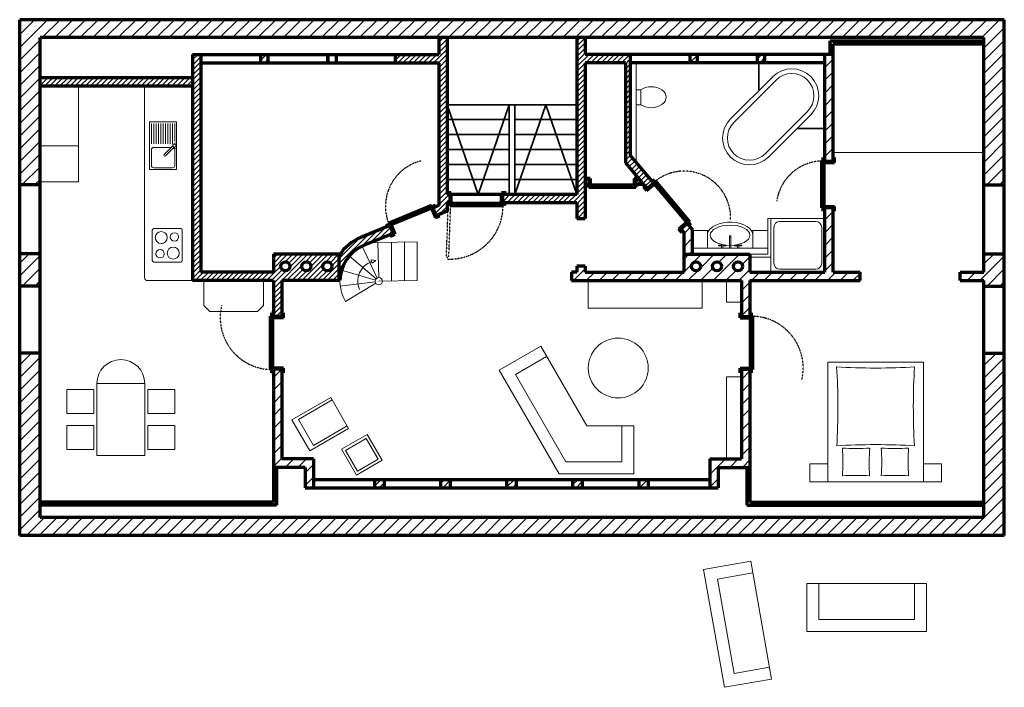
# Model space of a CAD drawing. Header units: millimetres. Extents: x 3600 to 20050, y -4335 to 6820.
import ezdxf

# ---------------------------------------------------------------- set-up
doc = ezdxf.new("R2010")
doc.units = ezdxf.units.MM
doc.header["$LTSCALE"] = 5
doc.linetypes.add('AUSGEZOGEN', pattern=[0])
doc.linetypes.add('DASHDOT', pattern=[1, 0.5, -0.25, 0, -0.25])
doc.layers.add('FUNDAMENTPLAN', color=2, linetype='Continuous', true_color=0xffff00)
doc.layers.add('KELLERGESCHOSS', color=6, linetype='Continuous', true_color=0xff00ff)
pattern_1 = [(45, (0, 0), (-106.066, 106.066), [])]
pattern_2 = [(45, (0, 0), (-53.033, 53.033), [])]
pattern_3 = [(45, (0, 0), (-42.4264, 42.4264), [])]

msp = doc.modelspace()

# ---------------------------------------------------------------- hatches: boundary and pattern name
at = {"layer": 'FUNDAMENTPLAN', "linetype": 'AUSGEZOGEN', "lineweight": 18, "true_color": 0x808000}
h = msp.add_hatch(dxfattribs=at)
h.set_pattern_fill('MegaCAD_TYP1', color=56, scale=50, style=0)
h.set_pattern_definition(pattern_1)
h.paths.add_polyline_path([(3940, 4060), (3940, 6520), (10600, 6520), (13050, 6520), (19710, 6520), (19710, 4060), (20050, 4060), (20050, 6820), (3600, 6820), (3600, 4060)], flags=0)
h = msp.add_hatch(dxfattribs=at)
h.set_pattern_fill('MegaCAD_TYP1', color=56, scale=20, style=0)
h.set_pattern_definition(pattern_3)
h.paths.add_polyline_path([(10502, 3674), (10555, 3544), (10610, 3567), (10740, 3620), (10740, 3760), (10790, 3760), (10790, 3900), (10740, 3900), (10740, 6520), (10600, 6520), (10600, 6240), (9876, 6240), (9876, 6100), (10600, 6100), (10600, 3714)], flags=0)
h = msp.add_hatch(dxfattribs=at)
h.set_pattern_fill('MegaCAD_TYP1', color=56, scale=20, style=0)
h.set_pattern_definition(pattern_3)
h.paths.add_polyline_path([(12910, 3500), (13050, 3500), (13050, 6100), (13720, 6100), (13720, 4428), (14080, 3999), (14187, 4089), (13800, 4550), (13800, 6240), (13050, 6240), (13050, 6520), (12910, 6520), (12910, 3900), (11875, 3900), (11775, 3900), (11670, 3900), (11670, 3760), (12910, 3760)], flags=0)
h = msp.add_hatch(dxfattribs=at)
h.set_pattern_fill('MegaCAD_TYP1', color=56, scale=25, style=0)
h.set_pattern_definition(pattern_2)
h.paths.add_polyline_path([(17140, 6240), (17190, 6240), (17190, 6415), (19710, 6415), (19710, 6465), (17140, 6465)], flags=0)
h = msp.add_hatch(dxfattribs=at)
h.set_pattern_fill('MegaCAD_TYP1', color=56, scale=20, style=0)
h.set_pattern_definition(pattern_3)
h.paths.add_polyline_path([(7840, 2460), (7840, 1860), (7980, 1860), (7980, 2460), (8940, 2460), (8940, 2900), (7840, 2900), (7840, 2600), (6626, 2600), (6626, 6240), (6486, 6240), (6486, 2460)], flags=0)
h.paths.add_polyline_path([(8115, 2700, -1), (7965, 2700, -1)], flags=0)
h.paths.add_polyline_path([(8465, 2700, -1), (8315, 2700, -1)], flags=0)
h.paths.add_polyline_path([(8815, 2700, -1), (8665, 2700, -1)], flags=0)
h = msp.add_hatch(dxfattribs=at)
h.set_pattern_fill('MegaCAD_TYP1', color=56, scale=25, style=0)
h.set_pattern_definition(pattern_2)
h.paths.add_polyline_path([(7750, 6100), (7750, 6240), (7626, 6240), (7626, 6100)], flags=0)
h = msp.add_hatch(dxfattribs=at)
h.set_pattern_fill('MegaCAD_TYP1', color=56, scale=50, style=0)
h.set_pattern_definition(pattern_1)
h.paths.add_polyline_path([(8750, 6240), (8750, 6100), (8890, 6100), (8890, 6240)], flags=0)
h = msp.add_hatch(dxfattribs=at)
h.set_pattern_fill('MegaCAD_TYP1', color=56, scale=25, style=0)
h.set_pattern_definition(pattern_2)
h.paths.add_polyline_path([(14924, 6100), (14924, 6240), (14800, 6240), (14800, 6100)], flags=0)
h.paths.add_polyline_path([(15924, 6100), (16050, 6100), (16050, 6240), (15924, 6240)], flags=0)
h = msp.add_hatch(dxfattribs=at)
h.set_pattern_fill('MegaCAD_TYP1', color=56, scale=50, style=0)
h.set_pattern_definition(pattern_1)
h.paths.add_polyline_path([(17050, 6240), (17050, 4455), (17190, 4455), (17190, 6240)], flags=0)
h = msp.add_hatch(dxfattribs=at)
h.set_pattern_fill('MegaCAD_TYP1', color=56, scale=20, style=0)
h.set_pattern_definition(pattern_3)
h.paths.add_polyline_path([(6486, 5850), (3940, 5850), (3940, 5710), (6486, 5710)], flags=0)
h = msp.add_hatch(dxfattribs=at)
h.set_pattern_fill('MegaCAD_TYP1', color=56, scale=10, style=0)
h.set_pattern_definition([(45, (0, 0), (-21.213203, 21.213203), [])])
h.paths.add_polyline_path([(13050, 4064), (13113, 4064), (13113, 4144), (13050, 4144)], flags=0)
h.paths.add_polyline_path([(13958, 4144), (13888, 4144), (13888, 4064), (14025, 4064)], flags=0)
h = msp.add_hatch(dxfattribs=at)
h.set_pattern_fill('MegaCAD_TYP1', color=56, scale=50, style=0)
h.set_pattern_definition(pattern_1)
h.paths.add_polyline_path([(13050, 2700), (12910, 2700), (12910, 2600), (12820, 2600), (12820, 2460), (15660, 2460), (15660, 1860), (15800, 1860), (15800, 2460), (17640, 2460), (17640, 2600), (17190, 2600), (17190, 3680), (17050, 3680), (17050, 2600), (15800, 2600), (15800, 2900), (14700, 2900), (14700, 2600), (13050, 2600)], flags=0)
h.paths.add_polyline_path([(14975, 2700, -1), (14825, 2700, -1)], flags=0)
h.paths.add_polyline_path([(15325, 2700, -1), (15175, 2700, -1)], flags=0)
h.paths.add_polyline_path([(15675, 2700, -1), (15525, 2700, -1)], flags=0)
h = msp.add_hatch(dxfattribs=at)
h.set_pattern_fill('MegaCAD_TYP1', color=56, scale=20, style=0)
h.set_pattern_definition(pattern_3)
h.paths.add_polyline_path([(8940, 2460), (8950, 2460, -0.300118), (9353, 3051), (9838, 3250), (9785, 3380), (9729, 3357), (9300, 3181, 0.151081), (8940, 2884)], flags=0)
h = msp.add_hatch(dxfattribs=at)
h.set_pattern_fill('MegaCAD_TYP1', color=56, scale=50, style=0)
h.set_pattern_definition(pattern_1)
h.paths.add_polyline_path([(14840, 2900), (14840, 3311), (14753, 3415), (14645, 3325), (14700, 3260), (14700, 2900)], flags=0)
h = msp.add_hatch(dxfattribs=at)
h.set_pattern_fill('MegaCAD_TYP1', color=56, scale=50, style=0)
h.set_pattern_definition(pattern_1)
h.paths.add_polyline_path([(3940, 2370), (3940, 2910), (3600, 2910), (3600, 2370)], flags=0)
h = msp.add_hatch(dxfattribs=at)
h.set_pattern_fill('MegaCAD_TYP1', color=56, scale=50, style=0)
h.set_pattern_definition(pattern_1)
h.paths.add_polyline_path([(19710, 2910), (19710, 2600), (19310, 2600), (19310, 2460), (19710, 2460), (19710, 2370), (20050, 2370), (20050, 2910)], flags=0)
h = msp.add_hatch(dxfattribs=at)
h.set_pattern_fill('MegaCAD_TYP1', color=56, scale=50, style=0)
h.set_pattern_definition(pattern_1)
h.paths.add_polyline_path([(20050, -1800), (20050, 1250), (19710, 1250), (19710, -1500), (3940, -1500), (3940, 1250), (3600, 1250), (3600, -1800)], flags=0)
h = msp.add_hatch(dxfattribs=at)
h.set_pattern_fill('MegaCAD_TYP1', color=56, scale=50, style=0)
h.set_pattern_definition(pattern_1)
h.paths.add_polyline_path([(7840, 980), (7840, -660), (8370, -660), (8370, -1000), (8510, -1000), (8510, -520), (7980, -520), (7980, 980)], flags=0)
h = msp.add_hatch(dxfattribs=at)
h.set_pattern_fill('MegaCAD_TYP1', color=56, scale=50, style=0)
h.set_pattern_definition(pattern_1)
h.paths.add_polyline_path([(15130, -1000), (15270, -1000), (15270, -660), (15800, -660), (15800, 980), (15660, 980), (15660, -520), (15130, -520)], flags=0)
h = msp.add_hatch(dxfattribs=at)
h.set_pattern_fill('MegaCAD_TYP1', color=56, scale=25, angle=180, style=0)
h.set_pattern_definition([(225, (0, 0), (53.033, -53.033), [])])
h.paths.add_polyline_path([(7020, -1240), (7840, -1240), (7840, -660), (7890, -660), (7890, -1290), (7020, -1290)], flags=0)
h.paths.add_polyline_path([(5840, -1290), (3940, -1290), (3940, -1240), (5840, -1240)], flags=0)
h = msp.add_hatch(dxfattribs=at)
h.set_pattern_fill('MegaCAD_TYP1', color=56, scale=25, style=0)
h.set_pattern_definition(pattern_2)
h.paths.add_polyline_path([(16630, -1240), (15800, -1240), (15800, -660), (15750, -660), (15750, -1290), (16630, -1290)], flags=0)
h.paths.add_polyline_path([(17810, -1290), (19710, -1290), (19710, -1240), (17810, -1240)], flags=0)
h = msp.add_hatch(dxfattribs=at)
h.set_pattern_fill('MegaCAD_TYP1', color=56, scale=25, style=0)
h.set_pattern_definition(pattern_2)
h.paths.add_polyline_path([(9693, -860), (9533, -860), (9533, -1000), (9693, -1000)], flags=0)
h.paths.add_polyline_path([(10637, -860), (10637, -1000), (10797, -1000), (10797, -860)], flags=0)
h.paths.add_polyline_path([(11900, -1000), (11900, -860), (11740, -860), (11740, -1000)], flags=0)
h.paths.add_polyline_path([(12843, -1000), (13003, -1000), (13003, -860), (12843, -860)], flags=0)
h.paths.add_polyline_path([(13947, -860), (13947, -1000), (14107, -1000), (14107, -860)], flags=0)

# ---------------------------------------------------------------- linework, layer by layer
at = {"layer": 'FUNDAMENTPLAN', "color": 2, "linetype": 'AUSGEZOGEN', "lineweight": 70, "true_color": 0xffff00}
for p, q in [((20050, 6820), (3600, 6820)), ((3600, -1800), (3600, 6820)), ((20050, -1800), (20050, 6820)), ((10600, 6520), (3940, 6520)), ((3940, -1500), (3940, 6520)), ((10600, 6520), (10600, 6240)), ((13050, 6520), (10600, 6520)), ((10740, 6520), (10740, 3900)), ((12910, 6520), (12910, 3900)), ((13050, 6520), (13050, 6240)), ((19710, 6520), (13050, 6520)), ((17140, 6465), (19710, 6465)), ((17140, 6240), (17140, 6465)), ((19710, 2600), (19710, 6520)), ((17190, 4455), (17190, 6415)), ((17190, 6415), (19710, 6415)), ((6486, 6240), (10600, 6240)), ((6486, 6240), (6486, 2460)), ((6626, 6240), (6626, 2600)), ((6626, 6100), (10600, 6100)), ((7626, 6100), (7626, 6240)), ((7750, 6100), (7750, 6240)), ((8750, 6240), (8750, 6100)), ((8750, 6100), (8750, 6240)), ((8890, 6240), (8890, 6100)), ((9876, 6100), (9876, 6240)), ((10600, 6100), (10600, 3714)), ((17190, 6240), (13050, 6240)), ((13720, 6100), (13050, 6100)), ((13050, 6100), (13050, 3500)), ((13720, 6100), (13720, 4428)), ((13800, 6240), (13800, 4550)), ((17050, 6100), (13800, 6100)), ((14800, 6100), (14800, 6240)), ((14924, 6100), (14924, 6240)), ((15924, 6100), (15924, 6240)), ((16050, 6100), (16050, 6240)), ((17050, 4455), (17050, 6240)), ((6486, 5850), (3940, 5850)), ((6486, 5710), (3940, 5710)), ((13800, 4550), (14187, 4089)), ((17000, 4460), (17025, 4460)), ((17000, 3675), (17000, 4460)), ((17025, 4515), (17050, 4515)), ((17025, 4435), (17025, 4515)), ((17050, 4455), (17190, 4455)), ((17190, 4515), (17215, 4515)), ((17215, 4435), (17215, 4515)), ((13720, 4428), (14080, 3999)), ((17025, 4435), (17215, 4435)), ((17040, 3700), (17040, 4435)), ((13113, 4144), (13050, 4144)), ((13133, 4169), (13083, 4169)), ((13083, 4169), (13083, 4144)), ((13113, 4144), (13113, 4064)), ((13133, 4169), (13133, 4039)), ((13868, 4169), (13868, 4039)), ((13918, 4169), (13868, 4169)), ((13958, 4144), (13888, 4144)), ((13888, 4144), (13888, 4064)), ((13918, 4169), (13918, 4144)), ((14148, 4135), (14168, 4151)), ((14168, 4151), (14219, 4090)), ((14222, 4125), (14203, 4109)), ((14794, 3443), (14222, 4125)), ((3940, 4060), (3600, 4060)), ((13113, 4064), (13050, 4064)), ((13083, 4064), (13083, 4039)), ((13133, 4039), (13083, 4039)), ((13108, 4014), (13108, 4039)), ((13108, 4039), (13133, 4039)), ((13893, 4014), (13108, 4014)), ((13868, 4054), (13133, 4054)), ((13133, 4039), (13133, 4054)), ((13868, 4054), (13868, 4039)), ((13918, 4039), (13868, 4039)), ((13868, 4039), (13893, 4039)), ((14025, 4064), (13888, 4064)), ((13893, 4014), (13893, 4039)), ((13918, 4064), (13918, 4039)), ((14022, 4029), (14041, 4045)), ((14022, 4029), (14073, 3967)), ((14073, 3967), (14219, 4090)), ((14080, 3999), (14187, 4089)), ((14219, 4090), (14203, 4109)), ((14207, 4080), (14219, 4090)), ((14747, 3436), (14207, 4080)), ((19710, 4060), (20050, 4060)), ((10810, 3925), (10740, 3925)), ((10790, 3900), (10740, 3900)), ((10790, 3900), (10740, 3900)), ((10790, 3760), (10790, 3900)), ((10810, 3735), (10810, 3925)), ((11650, 3900), (10810, 3900)), ((11650, 3735), (11650, 3925)), ((11730, 3925), (11650, 3925)), ((11775, 3900), (11670, 3900)), ((11775, 3900), (11670, 3900)), ((11670, 3760), (11670, 3900)), ((11730, 3900), (11730, 3925)), ((11875, 3900), (11775, 3900)), ((12910, 3900), (11875, 3900)), ((9761, 3423), (10487, 3722)), ((9799, 3396), (10479, 3676)), ((10473, 3690), (10547, 3720)), ((10473, 3690), (10546, 3514)), ((10487, 3722), (10496, 3699)), ((10600, 3714), (10502, 3674)), ((10502, 3674), (10555, 3544)), ((10547, 3720), (10557, 3696)), ((10740, 3620), (10555, 3544)), ((10740, 3760), (10740, 3620)), ((10740, 3760), (10740, 3735)), ((10790, 3760), (10740, 3760)), ((10810, 3735), (10740, 3735)), ((10785, 3710), (10785, 3735)), ((11675, 3710), (10785, 3710)), ((11650, 3750), (10810, 3750)), ((11730, 3735), (11650, 3735)), ((12910, 3760), (11670, 3760)), ((11675, 3710), (11675, 3735)), ((11730, 3735), (11730, 3760)), ((12910, 3760), (12910, 3500)), ((17000, 3675), (17025, 3675)), ((17025, 3700), (17215, 3700)), ((17025, 3620), (17025, 3700)), ((17025, 3620), (17050, 3620)), ((17050, 2600), (17050, 3680)), ((17050, 3680), (17190, 3680)), ((17190, 2600), (17190, 3680)), ((17190, 3620), (17215, 3620)), ((17215, 3620), (17215, 3700)), ((10546, 3514), (10620, 3545)), ((10610, 3567), (10620, 3545)), ((12910, 3500), (13050, 3500)), ((9785, 3380), (9300, 3181)), ((9720, 3379), (9794, 3410)), ((9720, 3379), (9730, 3355)), ((9761, 3423), (9771, 3400)), ((9785, 3380), (9838, 3250)), ((9794, 3410), (9866, 3234)), ((14613, 3324), (14759, 3446)), ((14665, 3263), (14613, 3324)), ((14645, 3325), (14753, 3415)), ((14645, 3325), (14700, 3260)), ((14753, 3415), (14840, 3311)), ((14810, 3385), (14759, 3446)), ((14794, 3443), (14775, 3427)), ((14791, 3369), (14810, 3385)), ((14840, 2900), (14840, 3311)), ((9838, 3250), (9353, 3051)), ((9783, 3226), (9792, 3204)), ((9792, 3204), (9866, 3234)), ((14665, 3263), (14684, 3279)), ((14700, 2600), (14700, 3260)), ((3940, 2910), (3600, 2910)), ((8940, 2900), (7840, 2900)), ((7840, 2900), (7840, 2600)), ((8940, 2460), (8940, 2900)), ((14700, 2900), (15800, 2900)), ((15800, 2900), (15800, 2600)), ((19710, 2910), (20050, 2910)), ((12910, 2700), (12910, 2600)), ((13050, 2700), (12910, 2700)), ((13050, 2700), (13050, 2600)), ((7840, 2600), (6626, 2600)), ((12910, 2600), (12820, 2600)), ((12820, 2600), (12820, 2460)), ((13050, 2600), (14700, 2600)), ((15800, 2600), (17050, 2600)), ((17190, 2600), (17640, 2600)), ((17640, 2460), (17640, 2600)), ((19310, 2600), (19710, 2600)), ((19310, 2460), (19310, 2600)), ((3940, 2370), (3600, 2370)), ((7840, 2460), (6486, 2460)), ((7840, 2460), (7840, 1860)), ((7980, 2460), (7980, 1860)), ((8950, 2460), (7980, 2460)), ((12820, 2460), (15660, 2460)), ((15660, 2460), (15660, 1860)), ((15800, 2460), (15800, 1860)), ((15800, 2460), (17640, 2460)), ((19310, 2460), (19710, 2460)), ((19710, -1500), (19710, 2460)), ((19710, 2370), (20050, 2370)), ((7790, 1865), (7815, 1865)), ((7790, 975), (7790, 1865)), ((7840, 1920), (7815, 1920)), ((7815, 1840), (7815, 1920)), ((8005, 1840), (7815, 1840)), ((7830, 1000), (7830, 1840)), ((7980, 1860), (7840, 1860)), ((8005, 1920), (7980, 1920)), ((8005, 1840), (8005, 1920)), ((15635, 1920), (15660, 1920)), ((15635, 1840), (15635, 1920)), ((15635, 1840), (15825, 1840)), ((15660, 1860), (15800, 1860)), ((15800, 1920), (15825, 1920)), ((15810, 1000), (15810, 1840)), ((15825, 1840), (15825, 1920)), ((15850, 1865), (15825, 1865)), ((15850, 975), (15850, 1865)), ((3940, 1250), (3600, 1250)), ((19710, 1250), (20050, 1250)), ((8005, 1000), (7815, 1000)), ((7815, 920), (7815, 1000)), ((8005, 920), (8005, 1000)), ((15635, 1000), (15825, 1000)), ((15635, 920), (15635, 1000)), ((15825, 920), (15825, 1000)), ((7790, 975), (7815, 975)), ((7840, 920), (7815, 920)), ((7840, 980), (7840, -660)), ((7980, 980), (7840, 980)), ((7980, 980), (7980, -520)), ((8005, 920), (7980, 920)), ((15635, 920), (15660, 920)), ((15660, 980), (15660, -520)), ((15660, 980), (15800, 980)), ((15800, 980), (15800, -1240)), ((15800, 920), (15825, 920)), ((15850, 975), (15825, 975)), ((8510, -520), (7980, -520)), ((8510, -520), (8510, -1000)), ((15130, -520), (15660, -520)), ((15130, -520), (15130, -1000)), ((8370, -660), (7840, -660)), ((7840, -660), (7840, -1240)), ((7890, -660), (7890, -1290)), ((8370, -660), (8370, -1000)), ((15270, -660), (15800, -660)), ((15270, -660), (15270, -1000)), ((15750, -660), (15750, -1290)), ((8510, -860), (15130, -860)), ((9533, -1000), (9533, -860)), ((9693, -1000), (9693, -860)), ((10637, -1000), (10637, -860)), ((10797, -1000), (10797, -860)), ((11740, -1000), (11740, -860)), ((11900, -1000), (11900, -860)), ((12843, -1000), (12843, -860)), ((13003, -1000), (13003, -860)), ((13947, -1000), (13947, -860)), ((14107, -1000), (14107, -860)), ((8370, -1000), (15270, -1000)), ((7840, -1240), (3940, -1240)), ((7890, -1290), (3940, -1290)), ((5840, -1240), (5840, -1290)), ((7020, -1240), (7020, -1290)), ((15750, -1290), (19710, -1290)), ((15800, -1240), (19710, -1240)), ((16630, -1240), (16630, -1290)), ((17810, -1240), (17810, -1290)), ((19710, -1500), (3940, -1500)), ((20050, -1800), (3600, -1800))]:
    msp.add_line(p, q, dxfattribs=at)
at = {"layer": 'FUNDAMENTPLAN', "color": 3, "linetype": 'AUSGEZOGEN', "lineweight": 35, "true_color": 0x00ff00}
for p, q in [((11775, 5400), (10740, 5400)), ((10740, 5400), (11258, 3900)), ((11258, 3900), (11775, 5400)), ((11875, 5400), (11775, 5400)), ((11775, 5400), (11775, 3900)), ((12910, 5400), (11875, 5400)), ((11875, 5400), (11875, 3900)), ((11875, 3900), (12392, 5400)), ((12392, 5400), (12910, 3900)), ((11775, 5150), (10740, 5150)), ((12910, 5150), (11875, 5150)), ((11775, 4900), (10740, 4900)), ((12910, 4900), (11875, 4900)), ((11775, 4650), (10740, 4650)), ((12910, 4650), (11875, 4650)), ((11775, 4400), (10740, 4400)), ((12910, 4400), (11875, 4400)), ((11775, 4150), (10740, 4150)), ((12910, 4150), (11875, 4150))]:
    msp.add_line(p, q, dxfattribs=at)
at = {"layer": 'FUNDAMENTPLAN', "color": 1, "linetype": 'DASHDOT', "lineweight": 25, "true_color": 0xff0000}
for p, q in [((10729, 2846), (10760, 3736)), ((10760, 3736), (10785, 3735)), ((10770, 2870), (10799, 3709)), ((10729, 2846), (10754, 2846)), ((10754, 2846), (10755, 2871)), ((10755, 2871), (10770, 2870))]:
    msp.add_line(p, q, dxfattribs=at)
at = {"layer": 'FUNDAMENTPLAN', "color": 2, "linetype": 'AUSGEZOGEN', "lineweight": 70, "true_color": 0xffff00}
for centre in [(8040, 2700), (8390, 2700), (8740, 2700), (14900, 2700), (15250, 2700), (15600, 2700)]:
    msp.add_circle(centre, 75, dxfattribs=at)
at = {"layer": 'FUNDAMENTPLAN', "color": 1, "linetype": 'DASHDOT', "lineweight": 25, "true_color": 0xff0000}
for centre, radius, start, end in [((10496, 3699), 785, 103.7816, 200.5761), ((17025, 3675), 785, 91.8241, 171.9217), ((14701, 3515), 775, 356.9962, 128.1524), ((10785, 3710), 890, 267.1018, 0), ((7815, 1840), 865, 166.373, 268.3445), ((15825, 1000), 865, 346.373, 88.3445)]:
    msp.add_arc(centre, radius, start, end, dxfattribs=at)
at = {"layer": 'FUNDAMENTPLAN', "color": 2, "linetype": 'AUSGEZOGEN', "lineweight": 70, "true_color": 0xffff00}
for radius, start, end in [(790, 112.2968, 146.662), (650, 112.2967, 179.1185)]:
    msp.add_arc((9600, 2450), radius, start, end, dxfattribs=at)
at = {"layer": 'KELLERGESCHOSS', "color": 6, "linetype": 'AUSGEZOGEN', "lineweight": 18, "true_color": 0xff00ff}
for p, q in [((13900, 6100), (13900, 4431)), ((15475, 5161), (16182, 5868)), ((15531, 5105), (16238, 5812)), ((4580, 4110), (4580, 5710)), ((5686, 5710), (5686, 2510)), ((13900, 5650), (13975, 5650)), ((13900, 5650), (13900, 5400)), ((13975, 5650), (13975, 5400)), ((13900, 5511), (13900, 5156)), ((13900, 5400), (13975, 5400)), ((16762, 5288), (16055, 4581)), ((5770, 4315), (5770, 5115)), ((5770, 5115), (6220, 5115)), ((6220, 4315), (6220, 5115)), ((16818, 5232), (16111, 4525)), ((5800, 4745), (5800, 5085)), ((5839, 4745), (5839, 5085)), ((5878, 4745), (5878, 5085)), ((5917, 4745), (5917, 5085)), ((5956, 4745), (5956, 5085)), ((5995, 4745), (5995, 5085)), ((6034, 4745), (6034, 5085)), ((6073, 4745), (6073, 5085)), ((6112, 4745), (6112, 5085)), ((6151, 4745), (6151, 5085)), ((6190, 4785), (6190, 5085)), ((4580, 4710), (3940, 4710)), ((5800, 4385), (5800, 4645)), ((5840, 4685), (6134, 4685)), ((6160, 4711), (6014, 4566)), ((6181, 4690), (6036, 4544)), ((6220, 4770), (6170, 4741)), ((6176, 4685), (6220, 4660)), ((6190, 4385), (6190, 4645)), ((17200, 4600), (19700, 4600)), ((5770, 4315), (6220, 4315)), ((5840, 4345), (6150, 4345)), ((4580, 4110), (3940, 4110)), ((16100, 3500), (17030, 3500)), ((16100, 2900), (16100, 3500)), ((16150, 2620), (16150, 3480)), ((17050, 3480), (17050, 2620)), ((5815, 3305), (5815, 2795)), ((6290, 3330), (5840, 3330)), ((6315, 3305), (6315, 2795)), ((14840, 3300), (15113, 3300)), ((15090, 3000), (15090, 3300)), ((15822, 3300), (16100, 3300)), ((15850, 3000), (15850, 3300)), ((16200, 2750), (16200, 3350)), ((16300, 3450), (16900, 3450)), ((17000, 3350), (17000, 2750)), ((15460, 3192), (15460, 3000)), ((15480, 3192), (15480, 3000)), ((9320, 3037), (9574, 2504)), ((10240, 3110), (9583, 3100)), ((9583, 3100), (9598, 2510)), ((9813, 2453), (9813, 3103)), ((10027, 2457), (10027, 3107)), ((10240, 2460), (10240, 3110)), ((14840, 3000), (16100, 3000)), ((15326, 3050), (15275, 3050)), ((15275, 3050), (15275, 3040)), ((15322, 3040), (15275, 3040)), ((15325, 3000), (15325, 3032)), ((15348, 3050), (15400, 3050)), ((15350, 3000), (15350, 3032)), ((15352, 3040), (15400, 3040)), ((15400, 3050), (15400, 3040)), ((15591, 3050), (15540, 3050)), ((15540, 3050), (15540, 3040)), ((15587, 3040), (15540, 3040)), ((15590, 3000), (15590, 3032)), ((15613, 3050), (15665, 3050)), ((15615, 3000), (15615, 3032)), ((15617, 3040), (15665, 3040)), ((15665, 3050), (15665, 3040)), ((9106, 2872), (9554, 2489)), ((9489, 2751), (9473, 2805)), ((9473, 2805), (9548, 2796)), ((15800, 2900), (16100, 2900)), ((15800, 2850), (16150, 2850)), ((6290, 2770), (5840, 2770)), ((8977, 2635), (9542, 2467)), ((9548, 2796), (9489, 2751)), ((16900, 2650), (16300, 2650)), ((17030, 2600), (16170, 2600)), ((6486, 2460), (5736, 2460)), ((6675, 2045), (6675, 2445)), ((6675, 2445), (7675, 2445)), ((7675, 2445), (7675, 2045)), ((8956, 2365), (9541, 2442)), ((9046, 2110), (9549, 2419)), ((10240, 2460), (9600, 2450)), ((13100, 2450), (13100, 2000)), ((15000, 2450), (13100, 2450)), ((15000, 2000), (15000, 2450)), ((15410, 2460), (15410, 2100)), ((6675, 2045), (6775, 1945)), ((7575, 1945), (7675, 2045)), ((13100, 2000), (15000, 2000)), ((15650, 2100), (15410, 2100)), ((7575, 1945), (6775, 1945)), ((12304, 1365), (11611, 965)), ((13073, 33), (12304, 1365)), ((12404, 1192), (11884, 892)), ((18700, 1100), (17100, 1100)), ((17100, 1100), (17100, -900)), ((18700, -900), (18700, 1100)), ((11611, 965), (12611, -767)), ((11884, 892), (12727, -567)), ((15410, 850), (15410, -520)), ((15650, 850), (15410, 850)), ((4890, 740), (4890, -460)), ((5690, 740), (4890, 740)), ((5690, -460), (5690, 740)), ((4840, 640), (4390, 640)), ((4390, 640), (4390, 240)), ((4840, 240), (4840, 640)), ((5740, 640), (6190, 640)), ((5740, 240), (5740, 640)), ((6190, 640), (6190, 240)), ((8796, 510), (8147, 135)), ((9096, -10), (8796, 510)), ((8258, 142), (8821, 467)), ((4390, 240), (4840, 240)), ((6190, 240), (5740, 240)), ((4840, 40), (4390, 40)), ((4390, 40), (4390, -360)), ((4840, -360), (4840, 40)), ((5740, 40), (6190, 40)), ((5740, -360), (5740, 40)), ((6190, 40), (6190, -360)), ((8147, 135), (8447, -385)), ((8508, -292), (8258, 142)), ((9071, 33), (8508, -292)), ((13861, 33), (13073, 33)), ((13661, -567), (13661, 33)), ((13861, -767), (13861, 33)), ((8447, -385), (9096, -10)), ((8975, -358), (9408, -108)), ((9408, -108), (9658, -542)), ((9043, -377), (9389, -177)), ((9389, -177), (9589, -523)), ((4390, -360), (4840, -360)), ((4890, -460), (5690, -460)), ((6190, -360), (5740, -360)), ((9225, -792), (8975, -358)), ((9243, -723), (9043, -377)), ((9658, -542), (9225, -792)), ((9589, -523), (9243, -723)), ((12727, -567), (13661, -567)), ((17100, -600), (16800, -600)), ((16800, -600), (16800, -900)), ((19000, -600), (18700, -600)), ((19000, -900), (19000, -600)), ((12611, -767), (13861, -767)), ((16800, -900), (17100, -900)), ((17100, -900), (18700, -900)), ((18700, -900), (19000, -900)), ((15814, -2226), (15026, -2365)), ((16161, -4196), (15814, -2226)), ((15026, -2365), (15374, -4335)), ((15849, -2423), (15258, -2527)), ((15258, -2527), (15536, -4103)), ((18750, -2600), (16750, -2600)), ((16750, -2600), (16750, -3400)), ((16950, -2600), (16950, -3200)), ((18550, -3200), (18550, -2600)), ((18750, -3400), (18750, -2600)), ((16950, -3200), (18550, -3200)), ((16750, -3400), (18750, -3400)), ((15536, -4103), (16127, -3999)), ((15374, -4335), (16161, -4196))]:
    msp.add_line(p, q, dxfattribs=at)
at = {"layer": 'KELLERGESCHOSS', "color": 6, "linetype": 'AUSGEZOGEN', "lineweight": 35, "true_color": 0xff00ff}
for p, q in [((15950, 5650), (15950, 6100)), ((16600, 5000), (17050, 5000))]:
    msp.add_line(p, q, dxfattribs=at)
at = {"layer": 'KELLERGESCHOSS', "color": 6, "linetype": 'AUSGEZOGEN', "lineweight": 18, "true_color": 0xff00ff}
for centre, radius in [((6185, 4715), 25), ((5965, 3180), 100), ((6185, 3190), 70), ((15470, 3200), 12.5), ((5945, 2910), 70), ((6165, 2920), 100), ((9600, 2450), 60), ((13600, 1000), 500)]:
    msp.add_circle(centre, radius, dxfattribs=at)
for centre, radius, start, end in [((16500, 5550), 450, 45, 135), ((16500, 5550), 370, 45, 135), ((16500, 5550), 370, 315, 45), ((16500, 5550), 450, 315, 45), ((15793, 4843), 450, 135, 225), ((15793, 4843), 370, 135, 225), ((5840, 4645), 40, 90, 180), ((6185, 4715), 30, 120, 194.9995), ((6150, 4645), 40, 0, 59.1057), ((6025, 4555), 15, 135, 225), ((6025, 4555), 15, 225, 315), ((15793, 4843), 450, 225, 315), ((15793, 4843), 370, 225, 315), ((5840, 4385), 40, 180, 270), ((6150, 4385), 40, 270, 0), ((16170, 3480), 20, 90, 180), ((17030, 3480), 20, 0, 90), ((5840, 3305), 25, 90, 180), ((6290, 3305), 25, 0, 90), ((16300, 3350), 100, 90, 180), ((16900, 3350), 100, 0, 90), ((9600, 2450), 650, 91.5001, 211.5), ((15337, 3040), 15, 326.4427, 213.5573), ((15602, 3040), 15, 326.4427, 213.5573), ((5840, 2795), 25, 180, 270), ((6290, 2795), 25, 270, 0), ((9600, 2450), 350, 109.9786, 203.2868), ((16300, 2750), 100, 180, 270), ((16900, 2750), 100, 270, 0), ((5736, 2510), 50, 180, 270), ((16170, 2620), 20, 180, 270), ((17030, 2620), 20, 270, 0), ((5290, 740), 400, 0, 180)]:
    msp.add_arc(centre, radius, start, end, dxfattribs=at)
for centre, major_axis, ratio, start_param, end_param in [((14150, 5525), (250, 0), 0.7, 3.937196, 8.629175), ((15468, 3218), (382, 0), 0.571615, 0, 2.993548), ((17900, 1125), (-1200, 0), 0.104167, 0.997016, 2.144577), ((17145, 350), (0, -1200), 0.104167, 0.998378, 2.16319), ((18655, 350), (0, -1200), 0.104167, 4.119995, 5.284808), ((17900, -405), (-1200, 0), 0.104167, 4.13997, 5.284808), ((17572, -301), (-420, 0), 0.104167, 0.997016, 2.144577), ((17308, -572), (0, -420), 0.104167, 0.998378, 2.16319), ((17837, -572), (0, -420), 0.104167, 4.119995, 5.284808), ((18222, -301), (-420, 0), 0.104167, 0.997016, 2.144577), ((17958, -572), (0, -420), 0.104167, 0.998378, 2.16319), ((18487, -572), (0, -420), 0.104167, 4.119995, 5.284808), ((17572, -837), (-420, 0), 0.104167, 4.13997, 5.284808), ((18222, -837), (-420, 0), 0.104167, 4.13997, 5.284808)]:
    msp.add_ellipse(centre, major_axis=major_axis, ratio=ratio, start_param=start_param, end_param=end_param, dxfattribs=at)
msp.add_ellipse((15468, 3218), major_axis=(332, 0), ratio=0.507116, dxfattribs=at)

doc.saveas('drawing.dxf')
